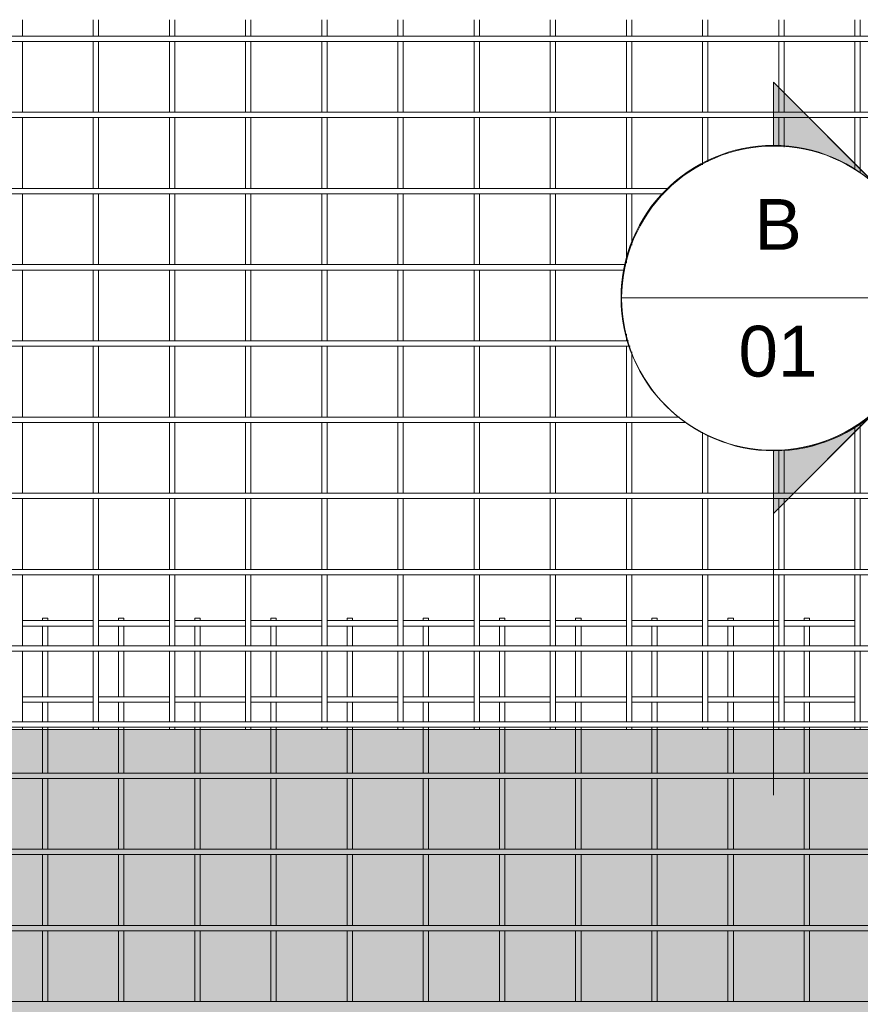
# Model space of a CAD drawing. Header units: millimetres. Extents: x 211 to 8233, y -514 to 3349.
# Tile 3 of 5: x 2156 to 3812, y 1411 to 3349. Entities that reach past the tile are written whole.
import ezdxf

# ---------------------------------------------------------------- set-up
doc = ezdxf.new("R2010")
doc.units = ezdxf.units.MM
for name, color, linetype, lineweight in [('A-DETL-GENF', 92, 'Continuous', 18), ('A-DETL-THIN', 151, 'Continuous', 18), ('A-GENM', 13, 'Continuous', 18), ('G-ANNO-SYMB', 111, 'Continuous', 9)]:
    doc.layers.add(name, color=color, linetype=linetype, lineweight=lineweight)
doc.styles.add('Arial', font='arial.ttf', dxfattribs={"height": 100})

# ---------------------------------------------------------------- blocks, each defined once
blk = doc.blocks.new('United Steel 665 Standard Mesh - United Steel 665 Standard Mesh-267770-Level 1')
at = {"layer": 'A-GENM'}
for p, q in [((-3335.3, 0), (-3335.3, -5)), ((-3324.7, 0), (-3335.3, 0)), ((-3324.7, -5), (-3324.7, 0)), ((-3185.3, 0), (-3185.3, -5)), ((-3174.7, 0), (-3185.3, 0)), ((-3174.7, -5), (-3174.7, 0)), ((-3035.3, 0), (-3035.3, -5)), ((-3024.7, 0), (-3035.3, 0)), ((-3024.7, -5), (-3024.7, 0)), ((-2885.3, 0), (-2885.3, -5.1)), ((-2874.7, 0), (-2885.3, 0)), ((-2874.7, -5.1), (-2874.7, 0)), ((-2735.3, 0), (-2735.3, -5.1)), ((-2724.7, 0), (-2735.3, 0)), ((-2724.7, -5.1), (-2724.7, 0)), ((-2585.3, 0), (-2585.3, -5.1)), ((-2574.7, 0), (-2585.3, 0)), ((-2574.7, -5.1), (-2574.7, 0)), ((-2435.2, 0), (-2435.2, -5.1)), ((-2424.6, 0), (-2435.2, 0)), ((-2424.6, -5.1), (-2424.6, 0)), ((-2285.2, 0), (-2285.2, -5.1)), ((-2274.6, 0), (-2285.2, 0)), ((-2274.6, -5.1), (-2274.6, 0)), ((-2135.2, 0), (-2135.2, -5.1)), ((-2124.6, 0), (-2135.2, 0)), ((-2124.6, -5.1), (-2124.6, 0)), ((-1985.2, 0), (-1985.2, -5.1)), ((-1974.6, 0), (-1985.2, 0)), ((-1974.6, -5.1), (-1974.6, 0)), ((-1835.2, 0), (-1835.2, -5.1)), ((-1824.6, 0), (-1835.2, 0)), ((-1824.6, -5.1), (-1824.6, 0)), ((-3235.3, -5), (-3374.7, -5)), ((-3374.7, -15.6), (-3235.3, -15.6)), ((-3335.3, -15.5), (-3335.3, -54.4)), ((-3324.7, -54.4), (-3324.7, -15.5)), ((-3085.3, -5), (-3224.7, -5)), ((-3224.7, -15.6), (-3085.3, -15.6)), ((-3185.3, -15.5), (-3185.3, -54.4)), ((-3174.7, -54.4), (-3174.7, -15.5)), ((-2935.3, -5), (-3074.7, -5)), ((-3074.7, -15.6), (-2935.3, -15.6)), ((-3035.3, -15.5), (-3035.3, -54.4)), ((-3024.7, -54.4), (-3024.7, -15.5)), ((-2785.3, -5), (-2924.7, -5)), ((-2924.7, -15.6), (-2785.3, -15.6)), ((-2885.3, -15.4), (-2885.3, -54.5)), ((-2874.7, -54.5), (-2874.7, -15.4)), ((-2635.3, -5), (-2774.7, -5)), ((-2774.7, -15.6), (-2635.3, -15.6)), ((-2735.3, -15.4), (-2735.3, -54.5)), ((-2724.7, -54.5), (-2724.7, -15.4)), ((-2485.2, -5), (-2624.7, -5)), ((-2624.7, -15.6), (-2485.2, -15.6)), ((-2585.3, -15.4), (-2585.3, -54.5)), ((-2574.7, -54.5), (-2574.7, -15.4)), ((-2335.2, -5), (-2474.6, -5)), ((-2474.6, -15.6), (-2335.2, -15.6)), ((-2435.2, -15.4), (-2435.2, -54.5)), ((-2424.6, -54.5), (-2424.6, -15.4)), ((-2185.2, -5), (-2324.6, -5)), ((-2324.6, -15.6), (-2185.2, -15.6)), ((-2285.2, -15.4), (-2285.2, -54.5)), ((-2274.6, -54.5), (-2274.6, -15.4)), ((-2035.2, -5), (-2174.6, -5)), ((-2174.6, -15.6), (-2035.2, -15.6)), ((-2135.2, -15.4), (-2135.2, -54.5)), ((-2124.6, -54.5), (-2124.6, -15.4)), ((-1885.2, -5), (-2024.6, -5)), ((-2024.6, -15.6), (-1885.2, -15.6)), ((-1985.2, -15.4), (-1985.2, -54.5)), ((-1974.6, -54.5), (-1974.6, -15.4)), ((-1735.2, -5), (-1874.6, -5)), ((-1874.6, -15.6), (-1735.2, -15.6)), ((-1835.2, -15.4), (-1835.2, -54.5)), ((-1824.6, -54.5), (-1824.6, -15.4)), ((-3335.3, -64.9), (-3335.3, -155)), ((-3324.7, -155), (-3324.7, -64.9)), ((-3185.3, -64.9), (-3185.3, -155)), ((-3174.7, -155), (-3174.7, -64.9)), ((-3035.3, -64.9), (-3035.3, -155)), ((-3024.7, -155), (-3024.7, -64.9)), ((-2885.3, -64.7), (-2885.3, -155.1)), ((-2874.7, -155.1), (-2874.7, -64.7)), ((-2735.3, -64.7), (-2735.3, -155.1)), ((-2724.7, -155.1), (-2724.7, -64.7)), ((-2585.3, -64.7), (-2585.3, -155.1)), ((-2574.7, -155.1), (-2574.7, -64.7)), ((-2435.2, -64.7), (-2435.2, -155.1)), ((-2424.6, -155.1), (-2424.6, -64.7)), ((-2285.2, -64.7), (-2285.2, -155.1)), ((-2274.6, -155.1), (-2274.6, -64.7)), ((-2135.2, -64.7), (-2135.2, -155.1)), ((-2124.6, -155.1), (-2124.6, -64.7)), ((-1985.2, -64.7), (-1985.2, -155.1)), ((-1974.6, -155.1), (-1974.6, -64.7)), ((-1835.2, -64.7), (-1835.2, -155.1)), ((-1824.6, -155.1), (-1824.6, -64.7)), ((-3235.3, -155), (-3374.7, -155)), ((-3085.3, -155), (-3224.7, -155)), ((-2935.3, -155), (-3074.7, -155)), ((-2785.3, -155), (-2924.7, -155)), ((-2635.3, -155), (-2774.7, -155)), ((-2485.2, -155), (-2624.7, -155)), ((-2335.2, -155), (-2474.6, -155)), ((-2185.2, -155), (-2324.6, -155)), ((-2035.2, -155), (-2174.6, -155)), ((-1885.2, -155), (-2024.6, -155)), ((-1735.2, -155), (-1874.6, -155)), ((-3374.7, -165.6), (-3235.3, -165.6)), ((-3335.3, -165.5), (-3335.3, -204.4)), ((-3324.7, -204.4), (-3324.7, -165.5)), ((-3224.7, -165.6), (-3085.3, -165.6)), ((-3185.3, -165.5), (-3185.3, -204.4)), ((-3174.7, -204.4), (-3174.7, -165.5)), ((-3074.7, -165.6), (-2935.3, -165.6)), ((-3035.3, -165.5), (-3035.3, -204.4)), ((-3024.7, -204.4), (-3024.7, -165.5)), ((-2924.7, -165.6), (-2785.3, -165.6)), ((-2885.3, -165.4), (-2885.3, -204.5)), ((-2874.7, -204.5), (-2874.7, -165.4)), ((-2774.7, -165.6), (-2635.3, -165.6)), ((-2735.3, -165.4), (-2735.3, -204.5)), ((-2724.7, -204.5), (-2724.7, -165.4)), ((-2624.7, -165.6), (-2485.2, -165.6)), ((-2585.3, -165.4), (-2585.3, -204.5)), ((-2574.7, -204.5), (-2574.7, -165.4)), ((-2474.6, -165.6), (-2335.2, -165.6)), ((-2435.2, -165.4), (-2435.2, -204.5)), ((-2424.6, -204.5), (-2424.6, -165.4)), ((-2324.6, -165.6), (-2185.2, -165.6)), ((-2285.2, -165.4), (-2285.2, -204.5)), ((-2274.6, -204.5), (-2274.6, -165.4)), ((-2174.6, -165.6), (-2035.2, -165.6)), ((-2135.2, -165.4), (-2135.2, -204.5)), ((-2124.6, -204.5), (-2124.6, -165.4)), ((-2024.6, -165.6), (-1885.2, -165.6)), ((-1985.2, -165.4), (-1985.2, -204.5)), ((-1974.6, -204.5), (-1974.6, -165.4)), ((-1874.6, -165.6), (-1735.2, -165.6)), ((-1835.2, -165.4), (-1835.2, -204.5)), ((-1824.6, -204.5), (-1824.6, -165.4)), ((-3335.3, -214.9), (-3335.3, -219.3)), ((-3335.3, -219.3), (-3335.3, -305)), ((-3324.7, -219.3), (-3324.7, -214.9)), ((-3324.7, -305), (-3324.7, -219.3)), ((-3185.3, -214.9), (-3185.3, -219.3)), ((-3185.3, -219.3), (-3185.3, -305)), ((-3174.7, -219.3), (-3174.7, -214.9)), ((-3174.7, -305), (-3174.7, -219.3)), ((-3035.3, -214.9), (-3035.3, -219.3)), ((-3035.3, -219.3), (-3035.3, -305)), ((-3024.7, -219.3), (-3024.7, -214.9)), ((-3024.7, -305), (-3024.7, -219.3)), ((-2885.3, -214.7), (-2885.3, -219.3)), ((-2885.3, -219.3), (-2885.3, -305.1)), ((-2874.7, -219.3), (-2874.7, -214.7)), ((-2874.7, -305.1), (-2874.7, -219.3)), ((-2735.3, -214.7), (-2735.3, -219.3)), ((-2735.3, -219.3), (-2735.3, -305.1)), ((-2724.7, -219.3), (-2724.7, -214.7)), ((-2724.7, -305.1), (-2724.7, -219.3)), ((-2585.3, -214.7), (-2585.3, -219.3)), ((-2585.3, -219.3), (-2585.3, -305.1)), ((-2574.7, -219.3), (-2574.7, -214.7)), ((-2574.7, -305.1), (-2574.7, -219.3)), ((-2435.2, -214.7), (-2435.2, -219.3)), ((-2435.2, -219.3), (-2435.2, -305.1)), ((-2424.6, -219.3), (-2424.6, -214.7)), ((-2424.6, -305.1), (-2424.6, -219.3)), ((-2285.2, -214.7), (-2285.2, -219.3)), ((-2285.2, -219.3), (-2285.2, -305.1)), ((-2274.6, -219.3), (-2274.6, -214.7)), ((-2274.6, -305.1), (-2274.6, -219.3)), ((-2135.2, -214.7), (-2135.2, -219.3)), ((-2135.2, -219.3), (-2135.2, -305.1)), ((-2124.6, -219.3), (-2124.6, -214.7)), ((-2124.6, -305.1), (-2124.6, -219.3)), ((-1985.2, -214.7), (-1985.2, -219.3)), ((-1985.2, -219.3), (-1985.2, -305.1)), ((-1974.6, -219.3), (-1974.6, -214.7)), ((-1974.6, -305.1), (-1974.6, -219.3)), ((-1835.2, -214.7), (-1835.2, -219.3)), ((-1835.2, -219.3), (-1835.2, -305.1)), ((-1824.6, -219.3), (-1824.6, -214.7)), ((-1824.6, -305.1), (-1824.6, -219.3)), ((-250.1, -305), (-4560, -305)), ((-4560, -315.6), (-250.1, -315.6)), ((-3335.3, -315.5), (-3335.3, -455)), ((-3324.7, -455), (-3324.7, -315.5)), ((-3185.3, -315.5), (-3185.3, -455)), ((-3174.7, -455), (-3174.7, -315.5)), ((-3035.3, -315.5), (-3035.3, -455)), ((-3024.7, -455), (-3024.7, -315.5)), ((-2885.3, -315.4), (-2885.3, -455.1)), ((-2874.7, -455.1), (-2874.7, -315.4)), ((-2735.3, -315.4), (-2735.3, -455.1)), ((-2724.7, -455.1), (-2724.7, -315.4)), ((-2585.3, -315.4), (-2585.3, -455.1)), ((-2574.7, -455.1), (-2574.7, -315.4)), ((-2435.2, -315.4), (-2435.2, -455.1)), ((-2424.6, -455.1), (-2424.6, -315.4)), ((-2285.2, -315.4), (-2285.2, -455.1)), ((-2274.6, -455.1), (-2274.6, -315.4)), ((-2135.2, -315.4), (-2135.2, -455.1)), ((-2124.6, -455.1), (-2124.6, -315.4)), ((-1985.2, -315.4), (-1985.2, -455.1)), ((-1974.6, -455.1), (-1974.6, -315.4)), ((-1835.2, -315.4), (-1835.2, -455.1)), ((-1824.6, -455.1), (-1824.6, -315.4)), ((-250.1, -455), (-4560, -455)), ((-4560, -465.6), (-250.1, -465.6)), ((-3335.3, -465.5), (-3335.3, -605)), ((-3324.7, -605), (-3324.7, -465.5)), ((-3185.3, -465.5), (-3185.3, -605)), ((-3174.7, -605), (-3174.7, -465.5)), ((-3035.3, -465.5), (-3035.3, -605)), ((-3024.7, -605), (-3024.7, -465.5)), ((-2885.3, -465.4), (-2885.3, -605.2)), ((-2874.7, -605.2), (-2874.7, -465.4)), ((-2735.3, -465.4), (-2735.3, -605.2)), ((-2724.7, -605.2), (-2724.7, -465.4)), ((-2585.3, -465.4), (-2585.3, -605.2)), ((-2574.7, -605.2), (-2574.7, -465.4)), ((-2435.2, -465.4), (-2435.2, -605.2)), ((-2424.6, -605.2), (-2424.6, -465.4)), ((-2285.2, -465.4), (-2285.2, -605.2)), ((-2274.6, -605.2), (-2274.6, -465.4)), ((-2135.2, -465.4), (-2135.2, -605.2)), ((-2124.6, -605.2), (-2124.6, -465.4)), ((-1985.2, -465.4), (-1985.2, -605.2)), ((-1974.6, -605.2), (-1974.6, -465.4)), ((-1835.2, -465.4), (-1835.2, -605.2)), ((-1824.6, -605.2), (-1824.6, -465.4)), ((-250.1, -605), (-4560, -605)), ((-4560, -615.6), (-250.1, -615.6)), ((-3335.3, -615.5), (-3335.3, -755)), ((-3324.7, -755), (-3324.7, -615.5)), ((-3185.3, -615.5), (-3185.3, -755)), ((-3174.7, -755), (-3174.7, -615.5)), ((-3035.3, -615.5), (-3035.3, -755)), ((-3024.7, -755), (-3024.7, -615.5)), ((-2885.3, -615.4), (-2885.3, -755.2)), ((-2874.7, -755.2), (-2874.7, -615.4)), ((-2735.3, -615.4), (-2735.3, -755.2)), ((-2724.7, -755.2), (-2724.7, -615.4)), ((-2585.3, -615.4), (-2585.3, -755.2)), ((-2574.7, -755.2), (-2574.7, -615.4)), ((-2435.2, -615.4), (-2435.2, -755.2)), ((-2424.6, -755.2), (-2424.6, -615.4)), ((-2285.2, -615.4), (-2285.2, -755.2)), ((-2274.6, -755.2), (-2274.6, -615.4)), ((-2135.2, -615.4), (-2135.2, -755.2)), ((-2124.6, -755.2), (-2124.6, -615.4)), ((-1985.2, -615.4), (-1985.2, -755.2)), ((-1974.6, -755.2), (-1974.6, -615.4)), ((-1835.2, -615.4), (-1835.2, -755.2)), ((-1824.6, -755.2), (-1824.6, -615.4)), ((-250.1, -755), (-4560, -755))]:
    blk.add_line(p, q, dxfattribs=at)
blk = doc.blocks.new('United Steel 665 Standard Mesh - United Steel 665 Standard Mesh-V1-Level 1')
at = {"layer": 'A-GENM'}
for p, q in [((-3324.7, -605), (-3324.7, -572.8)), ((-3185.3, -572.8), (-3185.3, -605)), ((-3174.7, -605), (-3174.7, -572.8)), ((-3035.3, -572.8), (-3035.3, -605)), ((-3024.7, -605), (-3024.7, -572.8)), ((-2885.3, -572.8), (-2885.3, -605.2)), ((-2874.7, -605.2), (-2874.7, -572.8)), ((-2735.3, -572.8), (-2735.3, -605.2)), ((-2724.7, -605.2), (-2724.7, -572.8)), ((-2585.3, -572.8), (-2585.3, -605.2)), ((-2574.7, -605.2), (-2574.7, -572.8)), ((-2435.2, -572.8), (-2435.2, -605.2)), ((-2424.6, -605.2), (-2424.6, -572.8)), ((-2285.2, -572.8), (-2285.2, -605.2)), ((-2274.6, -605.2), (-2274.6, -572.8)), ((-2135.2, -572.8), (-2135.2, -605.2)), ((-2124.6, -605.2), (-2124.6, -572.8)), ((-1985.2, -572.8), (-1985.2, -605.2)), ((-1974.6, -605.2), (-1974.6, -572.8)), ((-1835.2, -572.8), (-1835.2, -605.2)), ((-1824.6, -605.2), (-1824.6, -572.8)), ((-1685.2, -572.8), (-1685.2, -605.2)), ((-1674.6, -605.2), (-1674.6, -572.8)), ((0, -605), (-4560, -605)), ((-4560, -615.6), (0, -615.6)), ((-3324.7, -755), (-3324.7, -615.5)), ((-3185.3, -615.5), (-3185.3, -755)), ((-3174.7, -755), (-3174.7, -615.5)), ((-3035.3, -615.5), (-3035.3, -755)), ((-3024.7, -755), (-3024.7, -615.5)), ((-2885.3, -615.4), (-2885.3, -755.2)), ((-2874.7, -755.2), (-2874.7, -615.4)), ((-2735.3, -615.4), (-2735.3, -755.2)), ((-2724.7, -755.2), (-2724.7, -615.4)), ((-2585.3, -615.4), (-2585.3, -755.2)), ((-2574.7, -755.2), (-2574.7, -615.4)), ((-2435.2, -615.4), (-2435.2, -755.2)), ((-2424.6, -755.2), (-2424.6, -615.4)), ((-2285.2, -615.4), (-2285.2, -755.2)), ((-2274.6, -755.2), (-2274.6, -615.4)), ((-2135.2, -615.4), (-2135.2, -755.2)), ((-2124.6, -755.2), (-2124.6, -615.4)), ((-1985.2, -615.4), (-1985.2, -755.2)), ((-1974.6, -755.2), (-1974.6, -615.4)), ((-1835.2, -615.4), (-1835.2, -755.2)), ((-1824.6, -755.2), (-1824.6, -615.4)), ((-1685.2, -615.4), (-1685.2, -755.2)), ((-1674.6, -755.2), (-1674.6, -615.4)), ((0, -755), (-4560, -755)), ((-4560, -765.6), (0, -765.6)), ((-3324.7, -905), (-3324.7, -765.5)), ((-3185.3, -765.5), (-3185.3, -905)), ((-3174.7, -905), (-3174.7, -765.5)), ((-3035.3, -765.5), (-3035.3, -905)), ((-3024.7, -905), (-3024.7, -765.5)), ((-2885.3, -765.4), (-2885.3, -905.2)), ((-2874.7, -905.2), (-2874.7, -765.4)), ((-2735.3, -765.4), (-2735.3, -905.2)), ((-2724.7, -905.2), (-2724.7, -765.4)), ((-2585.3, -765.4), (-2585.3, -905.2)), ((-2574.7, -905.2), (-2574.7, -765.4)), ((-2435.2, -765.4), (-2435.2, -905.2)), ((-2424.6, -905.2), (-2424.6, -765.4)), ((-2285.2, -765.4), (-2285.2, -905.2)), ((-2274.6, -905.2), (-2274.6, -765.4)), ((-2135.2, -765.4), (-2135.2, -905.2)), ((-2124.6, -905.2), (-2124.6, -765.4)), ((-1985.2, -765.4), (-1985.2, -858.2)), ((-1974.6, -852.5), (-1974.6, -765.4)), ((-1835.2, -765.4), (-1835.2, -822.5)), ((-1824.6, -823.5), (-1824.6, -765.4)), ((-1685.2, -765.4), (-1685.2, -868.2)), ((-1674.6, -874.8), (-1674.6, -765.4)), ((-2051.3, -905), (-4560, -905)), ((-4560, -915.6), (-2061.8, -915.6)), ((-3324.7, -1055), (-3324.7, -915.5)), ((-3185.3, -915.5), (-3185.3, -1055)), ((-3174.7, -1055), (-3174.7, -915.5)), ((-3035.3, -915.5), (-3035.3, -1055)), ((-3024.7, -1055), (-3024.7, -915.5)), ((-2885.3, -915.4), (-2885.3, -1055.2)), ((-2874.7, -1055.2), (-2874.7, -915.4)), ((-2735.3, -915.4), (-2735.3, -1055.2)), ((-2724.7, -1055.2), (-2724.7, -915.4)), ((-2585.3, -915.4), (-2585.3, -1055.2)), ((-2574.7, -1055.2), (-2574.7, -915.4)), ((-2435.2, -915.4), (-2435.2, -1055.2)), ((-2424.6, -1055.2), (-2424.6, -915.4)), ((-2285.2, -915.4), (-2285.2, -1055.2)), ((-2274.6, -1055.2), (-2274.6, -915.4)), ((-2135.2, -915.4), (-2135.2, -1051.2)), ((-2124.6, -1016.3), (-2124.6, -915.4)), ((-2136.4, -1055), (-4560, -1055)), ((-4560, -1065.6), (-2139.1, -1065.6)), ((-3324.7, -1205), (-3324.7, -1065.5)), ((-3185.3, -1065.5), (-3185.3, -1205)), ((-3174.7, -1205), (-3174.7, -1065.5)), ((-3035.3, -1065.5), (-3035.3, -1205.1)), ((-3024.7, -1205.1), (-3024.7, -1065.5)), ((-2885.3, -1065.4), (-2885.3, -1205.2)), ((-2874.7, -1205.2), (-2874.7, -1065.4)), ((-2735.3, -1065.4), (-2735.3, -1205.2)), ((-2724.7, -1205.2), (-2724.7, -1065.4)), ((-2585.3, -1065.4), (-2585.3, -1205.2)), ((-2574.7, -1205.2), (-2574.7, -1065.4)), ((-2435.2, -1065.4), (-2435.2, -1205.2)), ((-2424.6, -1205.2), (-2424.6, -1065.4)), ((-2285.2, -1065.4), (-2285.2, -1205.2)), ((-2274.6, -1205.2), (-2274.6, -1065.4)), ((-2135.2, -1191.9), (-2135.2, -1205.2)), ((-2131.3, -1205), (-4560, -1205)), ((-4560, -1215.6), (-2128.1, -1215.6)), ((-3324.7, -1355), (-3324.7, -1215.5)), ((-3185.3, -1215.5), (-3185.3, -1355)), ((-3174.7, -1355), (-3174.7, -1215.5)), ((-3035.3, -1215.5), (-3035.3, -1355.1)), ((-3024.7, -1355.1), (-3024.7, -1215.5)), ((-2885.3, -1215.4), (-2885.3, -1355.2)), ((-2874.7, -1355.2), (-2874.7, -1215.4)), ((-2735.3, -1215.4), (-2735.3, -1355.2)), ((-2724.7, -1355.2), (-2724.7, -1215.4)), ((-2585.3, -1215.4), (-2585.3, -1355.2)), ((-2574.7, -1355.2), (-2574.7, -1215.4)), ((-2435.2, -1215.4), (-2435.2, -1355.2)), ((-2424.6, -1355.2), (-2424.6, -1215.4)), ((-2285.2, -1215.4), (-2285.2, -1355.2)), ((-2274.6, -1355.2), (-2274.6, -1215.4)), ((-2135.2, -1215.4), (-2135.2, -1355.2)), ((-2124.6, -1355.2), (-2124.6, -1226.8)), ((-2030.8, -1355), (-4560, -1355)), ((-4560, -1365.6), (-2017.8, -1365.6)), ((-3324.7, -1505), (-3324.7, -1365.5)), ((-3185.3, -1365.5), (-3185.3, -1505.1)), ((-3174.7, -1505.1), (-3174.7, -1365.5)), ((-3035.3, -1365.5), (-3035.3, -1505.1)), ((-3024.7, -1505.1), (-3024.7, -1365.5)), ((-2885.3, -1365.4), (-2885.3, -1505.2)), ((-2874.7, -1505.2), (-2874.7, -1365.4)), ((-2735.3, -1365.4), (-2735.3, -1505.2)), ((-2724.7, -1505.2), (-2724.7, -1365.4)), ((-2585.3, -1365.4), (-2585.3, -1505.2)), ((-2574.7, -1505.2), (-2574.7, -1365.4)), ((-2435.2, -1365.4), (-2435.2, -1505.2)), ((-2424.6, -1505.2), (-2424.6, -1365.4)), ((-2285.2, -1365.4), (-2285.2, -1505.2)), ((-2274.6, -1505.2), (-2274.6, -1365.4)), ((-2135.2, -1365.4), (-2135.2, -1505.2)), ((-2124.6, -1505.2), (-2124.6, -1365.4)), ((-1685.2, -1374.9), (-1685.2, -1505.2)), ((-1674.6, -1505.2), (-1674.6, -1368.3)), ((-1985.2, -1384.9), (-1985.2, -1505.2)), ((-1974.6, -1505.2), (-1974.6, -1390.6)), ((-1835.2, -1420.6), (-1835.2, -1505.2)), ((-1824.6, -1505.2), (-1824.6, -1419.6)), ((0, -1505), (-4560, -1505)), ((-4560, -1515.6), (0, -1515.6)), ((-3324.7, -1655.1), (-3324.7, -1515.5)), ((-3185.3, -1515.5), (-3185.3, -1655.1)), ((-3174.7, -1655.1), (-3174.7, -1515.5)), ((-3035.3, -1515.5), (-3035.3, -1655.1)), ((-3024.7, -1655.1), (-3024.7, -1515.5)), ((-2885.3, -1515.4), (-2885.3, -1655.2)), ((-2874.7, -1655.2), (-2874.7, -1515.4)), ((-2735.3, -1515.4), (-2735.3, -1655.2)), ((-2724.7, -1655.2), (-2724.7, -1515.4)), ((-2585.3, -1515.4), (-2585.3, -1655.2)), ((-2574.7, -1655.2), (-2574.7, -1515.4)), ((-2435.2, -1515.4), (-2435.2, -1655.2)), ((-2424.6, -1655.2), (-2424.6, -1515.4)), ((-2285.2, -1515.4), (-2285.2, -1655.2)), ((-2274.6, -1655.2), (-2274.6, -1515.4)), ((-2135.2, -1515.4), (-2135.2, -1655.2)), ((-2124.6, -1655.2), (-2124.6, -1515.4)), ((-1985.2, -1515.4), (-1985.2, -1655.2)), ((-1974.6, -1655.2), (-1974.6, -1515.4)), ((-1835.2, -1515.4), (-1835.2, -1655.2)), ((-1824.6, -1655.2), (-1824.6, -1515.4)), ((-1685.2, -1515.4), (-1685.2, -1655.2)), ((-1674.6, -1655.2), (-1674.6, -1515.4)), ((0, -1655), (-4560, -1655)), ((-4560, -1665.6), (0, -1665.6)), ((-3324.7, -1805.1), (-3324.7, -1665.6)), ((-3185.3, -1665.5), (-3185.3, -1805.1)), ((-3174.7, -1805.1), (-3174.7, -1665.5)), ((-3035.3, -1665.5), (-3035.3, -1805.1)), ((-3024.7, -1805.1), (-3024.7, -1665.5)), ((-2885.3, -1665.4), (-2885.3, -1805.2)), ((-2874.7, -1805.2), (-2874.7, -1665.4)), ((-2735.3, -1665.4), (-2735.3, -1805.2)), ((-2724.7, -1805.2), (-2724.7, -1665.4)), ((-2585.3, -1665.4), (-2585.3, -1805.2)), ((-2574.7, -1805.2), (-2574.7, -1665.4)), ((-2435.2, -1665.4), (-2435.2, -1805.2)), ((-2424.6, -1805.2), (-2424.6, -1665.4)), ((-2285.2, -1665.4), (-2285.2, -1805.2)), ((-2274.6, -1805.2), (-2274.6, -1665.4)), ((-2135.2, -1665.4), (-2135.2, -1805.2)), ((-2124.6, -1805.2), (-2124.6, -1665.4)), ((-1985.2, -1665.4), (-1985.2, -1805.2)), ((-1974.6, -1805.2), (-1974.6, -1665.4)), ((-1835.2, -1665.4), (-1835.2, -1805.2)), ((-1824.6, -1805.2), (-1824.6, -1665.4)), ((-1685.2, -1665.4), (-1685.2, -1805.2)), ((-1674.6, -1805.2), (-1674.6, -1665.4)), ((0, -1805), (-4560, -1805)), ((-4560, -1815.6), (0, -1815.6)), ((-3324.7, -1955.1), (-3324.7, -1815.6)), ((-3185.3, -1815.6), (-3185.3, -1955.1)), ((-3174.7, -1955.1), (-3174.7, -1815.6)), ((-3035.3, -1815.5), (-3035.3, -1955.1)), ((-3024.7, -1955.1), (-3024.7, -1815.5)), ((-2885.3, -1815.4), (-2885.3, -1955.2)), ((-2874.7, -1955.2), (-2874.7, -1815.4)), ((-2735.3, -1815.4), (-2735.3, -1955.2)), ((-2724.7, -1955.2), (-2724.7, -1815.4)), ((-2585.3, -1815.4), (-2585.3, -1955.2)), ((-2574.7, -1955.2), (-2574.7, -1815.4)), ((-2435.2, -1815.4), (-2435.2, -1955.2)), ((-2424.6, -1955.2), (-2424.6, -1815.4)), ((-2285.2, -1815.4), (-2285.2, -1955.2)), ((-2274.6, -1955.2), (-2274.6, -1815.4)), ((-2135.2, -1815.4), (-2135.2, -1955.2)), ((-2124.6, -1955.2), (-2124.6, -1815.4)), ((-1985.2, -1815.4), (-1985.2, -1955.2)), ((-1974.6, -1955.2), (-1974.6, -1815.4)), ((-1835.2, -1815.4), (-1835.2, -1955.2)), ((-1824.6, -1955.2), (-1824.6, -1815.4)), ((-1685.2, -1815.4), (-1685.2, -1955.2)), ((-1674.6, -1955.2), (-1674.6, -1815.4)), ((0, -1955), (-4560, -1955)), ((-4560, -1965.6), (0, -1965.6)), ((-3335.3, -1970), (-3324.7, -1970)), ((-3324.7, -1970), (-3324.7, -1965.6)), ((-3185.3, -1965.6), (-3185.3, -1970)), ((-3185.3, -1970), (-3174.7, -1970)), ((-3174.7, -1970), (-3174.7, -1965.6)), ((-3035.3, -1965.6), (-3035.3, -1970)), ((-3035.3, -1970), (-3024.7, -1970)), ((-3024.7, -1970), (-3024.7, -1965.6)), ((-2885.3, -1965.4), (-2885.3, -1970)), ((-2885.3, -1970), (-2874.7, -1970)), ((-2874.7, -1970), (-2874.7, -1965.4)), ((-2735.3, -1965.4), (-2735.3, -1970)), ((-2735.3, -1970), (-2724.7, -1970)), ((-2724.7, -1970), (-2724.7, -1965.4)), ((-2585.3, -1965.4), (-2585.3, -1970)), ((-2585.3, -1970), (-2574.7, -1970)), ((-2574.7, -1970), (-2574.7, -1965.4)), ((-2435.2, -1965.4), (-2435.2, -1970)), ((-2435.2, -1970), (-2424.6, -1970)), ((-2424.6, -1970), (-2424.6, -1965.4)), ((-2285.2, -1965.4), (-2285.2, -1970)), ((-2285.2, -1970), (-2274.6, -1970)), ((-2274.6, -1970), (-2274.6, -1965.4)), ((-2135.2, -1965.4), (-2135.2, -1970)), ((-2135.2, -1970), (-2124.6, -1970)), ((-2124.6, -1970), (-2124.6, -1965.4)), ((-1985.2, -1965.4), (-1985.2, -1970)), ((-1985.2, -1970), (-1974.6, -1970)), ((-1974.6, -1970), (-1974.6, -1965.4)), ((-1835.2, -1965.4), (-1835.2, -1970)), ((-1835.2, -1970), (-1824.6, -1970)), ((-1824.6, -1970), (-1824.6, -1965.4)), ((-1685.2, -1965.4), (-1685.2, -1970)), ((-1685.2, -1970), (-1674.6, -1970)), ((-1674.6, -1970), (-1674.6, -1965.4))]:
    blk.add_line(p, q, dxfattribs=at)
blk = doc.blocks.new('Section - M_Section Head - Filled-1049-Level 1')
at = {"layer": 'G-ANNO-SYMB'}
h = blk.add_hatch(color=256, dxfattribs=at)
edge = h.paths.add_edge_path()
edge.add_line((-6, 8.485), (-6, 6))
edge.add_arc((-6, 0), 6, 90, 135)
edge.add_line((-10.243, 4.243), (-6, 8.485))
h = blk.add_hatch(color=256, dxfattribs=at)
edge = h.paths.add_edge_path()
edge.add_line((-6, 8.485), (-1.757, 4.243))
edge.add_arc((-6, 0), 6, 45, 90)
edge.add_line((-6, 6), (-6, 8.485))
h = blk.add_hatch(color=256, dxfattribs=at)
edge = h.paths.add_edge_path()
edge.add_line((-14.485, 0), (-10.243, 4.243))
edge.add_arc((-6, 0), 6, 135, 180)
edge.add_line((-12, 0), (-14.485, 0))
h = blk.add_hatch(color=256, dxfattribs=at)
edge = h.paths.add_edge_path()
edge.add_line((2.485, 0), (0, 0))
edge.add_arc((-6, 0), 6, 360, 405)
edge.add_line((-1.757, 4.243), (2.485, 0))
for p, q in [((-6, 8.485), (-14.485, 0)), ((-6, 8.485), (-10.243, 4.243)), ((-6, 8.485), (2.485, 0)), ((-6, 6), (-6, 8.485)), ((-6, 8.485), (-6, 6)), ((-1.757, 4.243), (-6, 8.485)), ((-10.243, 4.243), (-14.485, 0)), ((2.485, 0), (-1.757, 4.243)), ((-14.485, 0), (-12, 0)), ((0, 0), (2.485, 0)), ((-12, 0), (-14.485, 0)), ((0, 0), (2.485, 0))]:
    blk.add_line(p, q, dxfattribs=at)
for start, end in [(360, 180), (90, 135), (45, 90), (135, 180), (360, 45), (180, 360)]:
    blk.add_arc((-6, 0), 6, start, end, dxfattribs=at)

msp = doc.modelspace()

# ---------------------------------------------------------------- hatches: boundary and pattern name
at = {"layer": 'A-DETL-GENF', "transparency": 33554534}
msp.add_hatch(color=155, dxfattribs=at).paths.add_polyline_path([(976.3, 201.3), (5286.2, 201.3), (5286.2, 1952), (976.3, 1952), (976.3, 217.8)])

# ---------------------------------------------------------------- linework, layer by layer
at = {"layer": 'A-DETL-THIN'}
msp.add_line((5286.2, 1952), (976.3, 1952), dxfattribs=at)
for start, end in [(360, 180), (180, 360)]:
    msp.add_arc((3641.7, 2800.5), 300, start, end, dxfattribs=at)
at = {"layer": 'G-ANNO-SYMB'}
for p, q in [((3340.5, 2801.7), (3940.5, 2801.7)), ((3640.5, 2501.7), (3640.5, 1822.4))]:
    msp.add_line(p, q, dxfattribs=at)

# ---------------------------------------------------------------- block references
at = {"layer": 'A-GENM'}
for name, p in [('United Steel 665 Standard Mesh - United Steel 665 Standard Mesh-V1-Level 1', (5486.3, 3922)), ('United Steel 665 Standard Mesh - United Steel 665 Standard Mesh-267770-Level 1', (5536.3, 2171.3))]:
    msp.add_blockref(name, p, dxfattribs=at)
at = {"layer": 'G-ANNO-SYMB', "xscale": 49.99999999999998, "yscale": 49.99999999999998, "zscale": 49.99999999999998, "rotation": 269.9999999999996}
msp.add_blockref('Section - M_Section Head - Filled-1049-Level 1', (3640.5, 2501.7), dxfattribs=at)

# ---------------------------------------------------------------- texts
at = {"layer": 'G-ANNO-SYMB', "char_height": 100, "attachment_point": 1, "style": 'Arial'}
for s, insert, width in [('B', (3603.3, 2996.2), 116.245), ('01', (3571.8, 2746.7), 192.405)]:
    msp.add_mtext(s, dxfattribs=dict(at, insert=insert, width=width))

doc.saveas('drawing.dxf')
